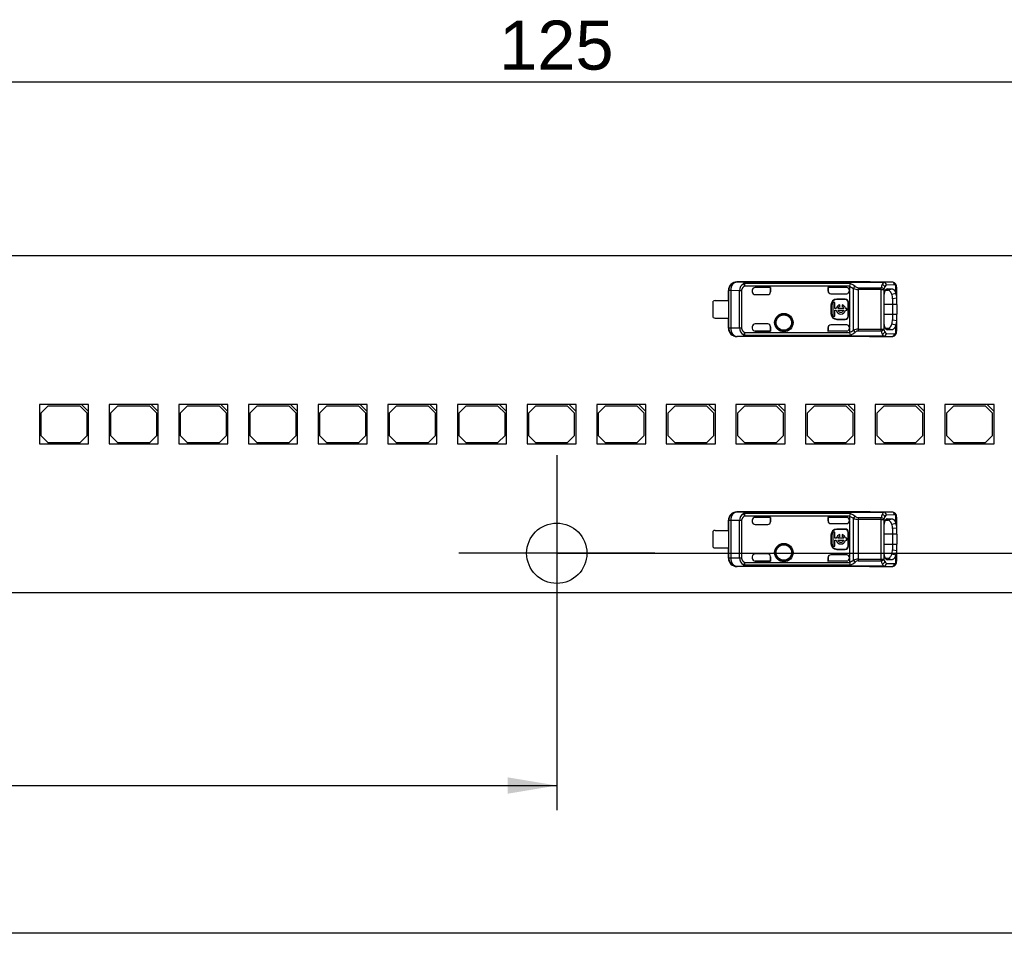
# Model space of a CAD drawing. Header units: millimetres. Extents: x 7 to 819, y 15 to 587.
# Tile 11 of 32: x 289 to 359, y 265 to 332. Entities that reach past the tile are written whole.
import ezdxf
from ezdxf.enums import TextEntityAlignment as Align
from ezdxf.lldxf.tags import DXFTag

# ---------------------------------------------------------------- set-up
doc = ezdxf.new("R2010")
doc.units = ezdxf.units.MM
doc.layers.add('Default', color=7, linetype='Continuous')
doc.layers.add('LINLED_280X24MM_', color=7, linetype='Continuous')
doc.styles.add('SEACAD_Arial', font='arial.ttf')
tags = doc.linetypes.add('CENTER2', pattern=[28.575, 19.05, -3.175, 3.175, -3.175]).pattern_tags.tags
tags[10:11] = [DXFTag(74, 4), DXFTag(75, 0), DXFTag(340, '0'), DXFTag(46, 0.0), DXFTag(50, 0.0), DXFTag(44, 0.0), DXFTag(45, 0.0)]
tags[8:9] = [DXFTag(74, 4), DXFTag(75, 0), DXFTag(340, '0'), DXFTag(46, 0.0), DXFTag(50, 0.0), DXFTag(44, 0.0), DXFTag(45, 0.0)]
tags[6:7] = [DXFTag(74, 4), DXFTag(75, 0), DXFTag(340, '0'), DXFTag(46, 0.0), DXFTag(50, 0.0), DXFTag(44, 0.0), DXFTag(45, 0.0)]
tags[4:5] = [DXFTag(74, 4), DXFTag(75, 0), DXFTag(340, '0'), DXFTag(46, 0.0), DXFTag(50, 0.0), DXFTag(44, 0.0), DXFTag(45, 0.0)]
doc.dimstyles.new('ISO', dxfattribs={"dimtxt": 3.5, "dimasz": 3.5, "dimexe": 1.75, "dimexo": 0, "dimgap": 0.875, "dimtad": 1, "dimtxsty": 'SEACAD_Arial', "dimblk1": '_SE_FILLED', "dimblk2": '_SE_FILLED', "dimsah": 1, "dimcen": 1.75, "dimadec": 0, "dimazin": 0, "dimtfac": 0.5, "dimtdec": 3, "dimtmove": 0, "dimatfit": 3, "dimfxl": 1, "dimarcsym": 0})

# ---------------------------------------------------------------- blocks, each defined once
blk = doc.blocks.new('SEANNOT_GROUP5')
at = {"layer": 'Default', "color": 7, "linetype": 'CENTER2'}
for p, q in [((327.52, 300.462), (327.52, 286.462)), ((334.52, 293.462), (320.52, 293.462))]:
    blk.add_line(p, q, dxfattribs=at)
blk = doc.blocks.new('SE4')
at = {"layer": 'LINLED_280X24MM_', "color": 7, "linetype": 'Continuous'}
for p, q in [((387.87, 314.662), (267.17, 314.662)), ((349.82, 312.812), (340.374, 312.812)), ((340.374, 312.812), (340.384, 312.795)), ((341.058, 312.788), (340.386, 312.795)), ((340.844, 312.683), (340.93, 312.518)), ((348.463, 312.697), (340.93, 312.697)), ((340.93, 312.518), (340.93, 312.697)), ((341.058, 312.788), (350.846, 312.788)), ((341.058, 312.788), (341.058, 312.783)), ((350.846, 312.783), (341.058, 312.783)), ((349.82, 312.802), (349.82, 312.812)), ((351.427, 312.802), (349.821, 312.802)), ((351.427, 312.802), (350.846, 312.788)), ((350.846, 312.783), (350.846, 312.788)), ((339.77, 311.487), (339.77, 312.212)), ((339.787, 312.195), (339.77, 312.212)), ((339.927, 312.195), (339.787, 312.195)), ((339.787, 309.528), (339.787, 312.195)), ((340.549, 312.189), (339.927, 312.195)), ((339.927, 312.195), (339.927, 309.528)), ((340.549, 309.535), (340.549, 312.189)), ((340.702, 312.189), (340.549, 312.189)), ((340.702, 312.189), (340.702, 309.535)), ((348.405, 312.518), (340.93, 312.518)), ((341.47, 312.217), (341.47, 312.112)), ((342.767, 312.417), (341.67, 312.417)), ((342.77, 312.417), (341.67, 312.417)), ((341.67, 312.417), (341.67, 312.417)), ((342.77, 312.417), (342.767, 312.417)), ((342.767, 312.417), (342.767, 312.112)), ((342.767, 312.112), (342.77, 312.112)), ((342.77, 312.112), (342.77, 312.417)), ((348.203, 312.417), (346.87, 312.417)), ((346.87, 312.417), (346.873, 312.417)), ((346.87, 312.417), (346.87, 312.172)), ((346.87, 312.172), (346.873, 312.163)), ((348.203, 312.417), (346.873, 312.417)), ((346.873, 312.417), (346.873, 312.163)), ((347.07, 311.972), (348.203, 311.972)), ((348.203, 312.417), (348.203, 312.417)), ((348.403, 312.5), (348.405, 312.518)), ((348.403, 312.5), (348.686, 312.355)), ((348.403, 312.5), (348.403, 312.217)), ((348.403, 312.172), (348.403, 312.217)), ((348.403, 312.172), (348.403, 309.552)), ((348.686, 309.369), (348.686, 312.355)), ((349.026, 312.403), (349.026, 312.278)), ((349.026, 312.403), (350.666, 312.403)), ((349.026, 312.278), (349.026, 309.446)), ((350.666, 312.278), (349.026, 312.278)), ((350.666, 312.277), (350.666, 312.403)), ((350.666, 312.277), (350.854, 312.277)), ((350.666, 309.446), (350.666, 312.277)), ((350.854, 312.278), (350.854, 309.446)), ((350.974, 312.223), (351.142, 312.225)), ((351.616, 312.602), (351.034, 312.588)), ((351.097, 312.324), (351.042, 312.305)), ((351.096, 312.324), (351.424, 312.327)), ((351.142, 312.225), (351.424, 312.327)), ((351.428, 311.933), (351.71, 312.006)), ((351.71, 312.009), (351.71, 312.562)), ((351.77, 311.658), (351.77, 312.406)), ((338.67, 310.287), (338.67, 311.437)), ((338.82, 311.487), (339.772, 311.487)), ((339.772, 311.487), (339.772, 310.237)), ((341.67, 311.912), (342.57, 311.912)), ((347.355, 311.356), (347.222, 311.356)), ((347.222, 311.356), (347.222, 310.368)), ((347.355, 310.928), (347.355, 311.356)), ((347.503, 311.588), (347.503, 311.562)), ((348.103, 311.588), (347.503, 311.588)), ((348.103, 311.562), (347.503, 311.562)), ((348.103, 311.562), (348.103, 311.588)), ((348.33, 311.362), (348.303, 311.362)), ((348.303, 310.362), (348.303, 311.362)), ((348.33, 310.362), (348.33, 311.362)), ((350.874, 310.012), (350.874, 311.712)), ((351.77, 311.659), (351.47, 311.618)), ((351.47, 311.618), (351.47, 311.212)), ((351.77, 311.212), (351.77, 311.659)), ((347.103, 311.162), (347.077, 311.162)), ((347.077, 311.162), (347.077, 310.562)), ((347.077, 310.562), (347.103, 310.562)), ((347.103, 311.162), (347.103, 310.562)), ((347.457, 310.928), (347.355, 310.928)), ((347.355, 310.368), (347.355, 310.796)), ((347.355, 310.796), (347.457, 310.796)), ((347.995, 310.928), (347.581, 310.928)), ((347.581, 310.796), (347.995, 310.796)), ((347.705, 311.062), (347.705, 311.189)), ((347.871, 311.189), (347.871, 311.062)), ((348.222, 310.928), (348.119, 310.928)), ((348.119, 310.796), (348.222, 310.796)), ((348.222, 310.796), (348.222, 310.928)), ((351.47, 311.212), (350.874, 311.212)), ((351.77, 311.212), (351.47, 311.212)), ((351.47, 311.212), (351.47, 310.512)), ((351.77, 311.212), (351.77, 310.512)), ((338.82, 310.237), (339.772, 310.237)), ((339.77, 309.512), (339.77, 310.237)), ((342.57, 309.812), (341.67, 309.812)), ((347.222, 310.368), (347.355, 310.368)), ((347.503, 310.162), (347.503, 310.135)), ((347.503, 310.162), (348.103, 310.162)), ((347.503, 310.135), (348.103, 310.135)), ((348.103, 310.135), (348.103, 310.162)), ((348.303, 310.362), (348.33, 310.362)), ((350.874, 310.512), (351.47, 310.512)), ((351.47, 310.512), (351.77, 310.512)), ((351.47, 310.512), (351.47, 310.106)), ((351.47, 310.106), (351.77, 310.065)), ((351.77, 310.065), (351.77, 310.512)), ((351.77, 309.318), (351.77, 310.066)), ((339.77, 309.512), (339.787, 309.528)), ((339.787, 309.528), (339.927, 309.528)), ((339.927, 309.528), (340.549, 309.535)), ((340.549, 309.535), (340.702, 309.535)), ((340.93, 309.206), (340.844, 309.04)), ((340.93, 309.206), (348.405, 309.206)), ((340.93, 309.026), (340.93, 309.206)), ((341.47, 309.612), (341.47, 309.506)), ((341.67, 309.307), (341.67, 309.306)), ((342.767, 309.307), (341.67, 309.307)), ((341.67, 309.306), (342.77, 309.306)), ((342.77, 309.612), (342.767, 309.612)), ((342.767, 309.612), (342.767, 309.307)), ((342.77, 309.306), (342.767, 309.307)), ((342.77, 309.306), (342.77, 309.612)), ((346.873, 309.557), (346.87, 309.552)), ((346.87, 309.552), (346.87, 309.306)), ((346.87, 309.306), (346.873, 309.307)), ((348.203, 309.306), (346.87, 309.306)), ((346.873, 309.557), (346.873, 309.307)), ((348.203, 309.307), (346.873, 309.307)), ((348.203, 309.752), (347.07, 309.752)), ((348.203, 309.306), (348.203, 309.307)), ((348.403, 309.506), (348.403, 309.552)), ((348.403, 309.506), (348.403, 309.224)), ((349.026, 309.446), (350.666, 309.446)), ((349.026, 309.446), (349.026, 309.32)), ((349.026, 309.32), (350.666, 309.32)), ((350.666, 309.446), (350.854, 309.446)), ((350.666, 309.32), (350.666, 309.446)), ((351.142, 309.499), (350.976, 309.5)), ((351.034, 309.135), (351.616, 309.122)), ((351.046, 309.418), (351.097, 309.399)), ((351.425, 309.397), (351.096, 309.399)), ((351.425, 309.397), (351.142, 309.499)), ((351.71, 309.717), (351.428, 309.79)), ((351.71, 309.162), (351.71, 309.715)), ((340.384, 308.928), (340.374, 308.912)), ((349.82, 308.912), (340.374, 308.912)), ((340.386, 308.928), (341.058, 308.935)), ((340.93, 309.026), (348.464, 309.026)), ((350.846, 308.941), (341.058, 308.941)), ((341.058, 308.941), (341.058, 308.935)), ((350.846, 308.935), (341.058, 308.935)), ((349.82, 308.912), (349.82, 308.922)), ((349.821, 308.922), (351.427, 308.922)), ((350.846, 308.935), (350.846, 308.941)), ((350.846, 308.935), (351.427, 308.922)), ((293.605, 304.062), (290.605, 304.062)), ((290.605, 304.062), (290.605, 301.262)), ((291.205, 303.962), (290.705, 303.462)), ((293.505, 303.962), (291.205, 303.962)), ((294.005, 303.462), (293.505, 303.962)), ((294.105, 304.062), (293.605, 304.062)), ((293.605, 304.062), (294.105, 303.562)), ((294.105, 303.562), (294.105, 304.062)), ((294.105, 301.262), (294.105, 303.562)), ((298.575, 304.062), (295.575, 304.062)), ((295.575, 304.062), (295.575, 301.262)), ((296.175, 303.962), (295.675, 303.462)), ((298.475, 303.962), (296.175, 303.962)), ((298.975, 303.462), (298.475, 303.962)), ((299.075, 304.062), (298.575, 304.062)), ((298.575, 304.062), (299.075, 303.562)), ((299.075, 303.562), (299.075, 304.062)), ((299.075, 301.262), (299.075, 303.562)), ((303.545, 304.062), (300.545, 304.062)), ((300.545, 304.062), (300.545, 301.262)), ((301.145, 303.962), (300.645, 303.462)), ((303.445, 303.962), (301.145, 303.962)), ((303.945, 303.462), (303.445, 303.962)), ((304.045, 304.062), (303.545, 304.062)), ((303.545, 304.062), (304.045, 303.562)), ((304.045, 303.562), (304.045, 304.062)), ((304.045, 301.262), (304.045, 303.562)), ((308.515, 304.062), (305.515, 304.062)), ((305.515, 304.062), (305.515, 301.262)), ((306.115, 303.962), (305.615, 303.462)), ((308.415, 303.962), (306.115, 303.962)), ((308.915, 303.462), (308.415, 303.962)), ((309.015, 304.062), (308.515, 304.062)), ((308.515, 304.062), (309.015, 303.562)), ((309.015, 303.562), (309.015, 304.062)), ((309.015, 301.262), (309.015, 303.562)), ((313.485, 304.062), (310.485, 304.062)), ((310.485, 304.062), (310.485, 301.262)), ((311.085, 303.962), (310.585, 303.462)), ((313.385, 303.962), (311.085, 303.962)), ((313.885, 303.462), (313.385, 303.962)), ((313.985, 304.062), (313.485, 304.062)), ((313.485, 304.062), (313.985, 303.562)), ((313.985, 303.562), (313.985, 304.062)), ((313.985, 301.262), (313.985, 303.562)), ((318.455, 304.062), (315.455, 304.062)), ((315.455, 304.062), (315.455, 301.262)), ((316.055, 303.962), (315.555, 303.462)), ((318.355, 303.962), (316.055, 303.962)), ((318.855, 303.462), (318.355, 303.962)), ((318.955, 304.062), (318.455, 304.062)), ((318.455, 304.062), (318.955, 303.562)), ((318.955, 303.562), (318.955, 304.062)), ((318.955, 301.262), (318.955, 303.562)), ((323.425, 304.062), (320.425, 304.062)), ((320.425, 304.062), (320.425, 301.262)), ((321.025, 303.962), (320.525, 303.462)), ((323.325, 303.962), (321.025, 303.962)), ((323.825, 303.462), (323.325, 303.962)), ((323.925, 304.062), (323.425, 304.062)), ((323.425, 304.062), (323.925, 303.562)), ((323.925, 303.562), (323.925, 304.062)), ((323.925, 301.262), (323.925, 303.562)), ((328.395, 304.062), (325.395, 304.062)), ((325.395, 304.062), (325.395, 301.262)), ((325.995, 303.962), (325.495, 303.462)), ((328.295, 303.962), (325.995, 303.962)), ((328.795, 303.462), (328.295, 303.962)), ((328.895, 304.062), (328.395, 304.062)), ((328.395, 304.062), (328.895, 303.562)), ((328.895, 303.562), (328.895, 304.062)), ((328.895, 301.262), (328.895, 303.562)), ((333.365, 304.062), (330.365, 304.062)), ((330.365, 304.062), (330.365, 301.262)), ((330.965, 303.962), (330.465, 303.462)), ((333.265, 303.962), (330.965, 303.962)), ((333.765, 303.462), (333.265, 303.962)), ((333.865, 304.062), (333.365, 304.062)), ((333.365, 304.062), (333.865, 303.562)), ((333.865, 303.562), (333.865, 304.062)), ((333.865, 301.262), (333.865, 303.562)), ((338.335, 304.062), (335.335, 304.062)), ((335.335, 304.062), (335.335, 301.262)), ((335.935, 303.962), (335.435, 303.462)), ((338.235, 303.962), (335.935, 303.962)), ((338.735, 303.462), (338.235, 303.962)), ((338.835, 304.062), (338.335, 304.062)), ((338.335, 304.062), (338.835, 303.562)), ((338.835, 303.562), (338.835, 304.062)), ((338.835, 301.262), (338.835, 303.562)), ((343.305, 304.062), (340.305, 304.062)), ((340.305, 304.062), (340.305, 301.262)), ((340.905, 303.962), (340.405, 303.462)), ((343.205, 303.962), (340.905, 303.962)), ((343.705, 303.462), (343.205, 303.962)), ((343.805, 304.062), (343.305, 304.062)), ((343.305, 304.062), (343.805, 303.562)), ((343.805, 303.562), (343.805, 304.062)), ((343.805, 301.262), (343.805, 303.562)), ((348.275, 304.062), (345.275, 304.062)), ((345.275, 304.062), (345.275, 301.262)), ((345.875, 303.962), (345.375, 303.462)), ((348.175, 303.962), (345.875, 303.962)), ((348.675, 303.462), (348.175, 303.962)), ((348.775, 304.062), (348.275, 304.062)), ((348.275, 304.062), (348.775, 303.562)), ((348.775, 303.562), (348.775, 304.062)), ((348.775, 301.262), (348.775, 303.562)), ((353.245, 304.062), (350.245, 304.062)), ((350.245, 304.062), (350.245, 301.262)), ((350.845, 303.962), (350.345, 303.462)), ((353.145, 303.962), (350.845, 303.962)), ((353.645, 303.462), (353.145, 303.962)), ((353.745, 304.062), (353.245, 304.062)), ((353.245, 304.062), (353.745, 303.562)), ((353.745, 303.562), (353.745, 304.062)), ((353.745, 301.262), (353.745, 303.562)), ((358.215, 304.062), (355.215, 304.062)), ((355.215, 304.062), (355.215, 301.262)), ((355.815, 303.962), (355.315, 303.462)), ((358.115, 303.962), (355.815, 303.962)), ((358.615, 303.462), (358.115, 303.962)), ((358.715, 304.062), (358.215, 304.062)), ((358.215, 304.062), (358.715, 303.562)), ((358.715, 303.562), (358.715, 304.062)), ((358.715, 301.262), (358.715, 303.562)), ((290.705, 303.462), (290.705, 301.862)), ((294.005, 301.862), (294.005, 303.462)), ((295.675, 303.462), (295.675, 301.862)), ((298.975, 301.862), (298.975, 303.462)), ((300.645, 303.462), (300.645, 301.862)), ((303.945, 301.862), (303.945, 303.462)), ((305.615, 303.462), (305.615, 301.862)), ((308.915, 301.862), (308.915, 303.462)), ((310.585, 303.462), (310.585, 301.862)), ((313.885, 301.862), (313.885, 303.462)), ((315.555, 303.462), (315.555, 301.862)), ((318.855, 301.862), (318.855, 303.462)), ((320.525, 303.462), (320.525, 301.862)), ((323.825, 301.862), (323.825, 303.462)), ((325.495, 303.462), (325.495, 301.862)), ((328.795, 301.862), (328.795, 303.462)), ((330.465, 303.462), (330.465, 301.862)), ((333.765, 301.862), (333.765, 303.462)), ((335.435, 303.462), (335.435, 301.862)), ((338.735, 301.862), (338.735, 303.462)), ((340.405, 303.462), (340.405, 301.862)), ((343.705, 301.862), (343.705, 303.462)), ((345.375, 303.462), (345.375, 301.862)), ((348.675, 301.862), (348.675, 303.462)), ((350.345, 303.462), (350.345, 301.862)), ((353.645, 301.862), (353.645, 303.462)), ((355.315, 303.462), (355.315, 301.862)), ((358.615, 301.862), (358.615, 303.462)), ((290.705, 301.862), (291.205, 301.362)), ((293.505, 301.362), (294.005, 301.862)), ((295.675, 301.862), (296.175, 301.362)), ((298.475, 301.362), (298.975, 301.862)), ((300.645, 301.862), (301.145, 301.362)), ((303.445, 301.362), (303.945, 301.862)), ((305.615, 301.862), (306.115, 301.362)), ((308.415, 301.362), (308.915, 301.862)), ((310.585, 301.862), (311.085, 301.362)), ((313.385, 301.362), (313.885, 301.862)), ((315.555, 301.862), (316.055, 301.362)), ((318.355, 301.362), (318.855, 301.862)), ((320.525, 301.862), (321.025, 301.362)), ((323.325, 301.362), (323.825, 301.862)), ((325.495, 301.862), (325.995, 301.362)), ((328.295, 301.362), (328.795, 301.862)), ((330.465, 301.862), (330.965, 301.362)), ((333.265, 301.362), (333.765, 301.862)), ((335.435, 301.862), (335.935, 301.362)), ((338.235, 301.362), (338.735, 301.862)), ((340.405, 301.862), (340.905, 301.362)), ((343.205, 301.362), (343.705, 301.862)), ((345.375, 301.862), (345.875, 301.362)), ((348.175, 301.362), (348.675, 301.862)), ((350.345, 301.862), (350.845, 301.362)), ((353.145, 301.362), (353.645, 301.862)), ((355.315, 301.862), (355.815, 301.362)), ((358.115, 301.362), (358.615, 301.862)), ((290.605, 301.262), (294.105, 301.262)), ((291.205, 301.362), (293.505, 301.362)), ((295.575, 301.262), (299.075, 301.262)), ((296.175, 301.362), (298.475, 301.362)), ((300.545, 301.262), (304.045, 301.262)), ((301.145, 301.362), (303.445, 301.362)), ((305.515, 301.262), (309.015, 301.262)), ((306.115, 301.362), (308.415, 301.362)), ((310.485, 301.262), (313.985, 301.262)), ((311.085, 301.362), (313.385, 301.362)), ((315.455, 301.262), (318.955, 301.262)), ((316.055, 301.362), (318.355, 301.362)), ((320.425, 301.262), (323.925, 301.262)), ((321.025, 301.362), (323.325, 301.362)), ((325.395, 301.262), (328.895, 301.262)), ((325.995, 301.362), (328.295, 301.362)), ((330.365, 301.262), (333.865, 301.262)), ((330.965, 301.362), (333.265, 301.362)), ((335.335, 301.262), (338.835, 301.262)), ((335.935, 301.362), (338.235, 301.362)), ((340.305, 301.262), (343.805, 301.262)), ((340.905, 301.362), (343.205, 301.362)), ((345.275, 301.262), (348.775, 301.262)), ((345.875, 301.362), (348.175, 301.362)), ((350.245, 301.262), (353.745, 301.262)), ((350.845, 301.362), (353.145, 301.362)), ((355.215, 301.262), (358.715, 301.262)), ((355.815, 301.362), (358.115, 301.362)), ((339.77, 295.087), (339.77, 295.812)), ((339.787, 295.795), (339.77, 295.812)), ((339.927, 295.795), (339.787, 295.795)), ((339.787, 293.128), (339.787, 295.795)), ((340.549, 295.789), (339.927, 295.795)), ((339.927, 295.795), (339.927, 293.128)), ((349.82, 296.412), (340.374, 296.412)), ((340.374, 296.412), (340.384, 296.395)), ((341.058, 296.388), (340.386, 296.395)), ((340.549, 293.135), (340.549, 295.789)), ((340.702, 295.789), (340.549, 295.789)), ((340.702, 295.789), (340.702, 293.135)), ((340.844, 296.283), (340.93, 296.118)), ((348.463, 296.297), (340.93, 296.297)), ((340.93, 296.118), (340.93, 296.297)), ((348.405, 296.118), (340.93, 296.118)), ((341.058, 296.388), (350.846, 296.388)), ((341.058, 296.388), (341.058, 296.383)), ((350.846, 296.383), (341.058, 296.383)), ((341.47, 295.817), (341.47, 295.712)), ((342.767, 296.017), (341.67, 296.017)), ((342.77, 296.017), (341.67, 296.017)), ((341.67, 296.017), (341.67, 296.017)), ((342.77, 296.017), (342.767, 296.017)), ((342.767, 296.017), (342.767, 295.712)), ((342.77, 295.712), (342.77, 296.017)), ((348.203, 296.017), (346.87, 296.017)), ((346.87, 296.017), (346.873, 296.017)), ((346.87, 296.017), (346.87, 295.772)), ((346.87, 295.772), (346.873, 295.763)), ((348.203, 296.017), (346.873, 296.017)), ((346.873, 296.017), (346.873, 295.763)), ((348.203, 296.017), (348.203, 296.017)), ((348.403, 296.1), (348.405, 296.118)), ((348.403, 296.1), (348.686, 295.955)), ((348.403, 296.1), (348.403, 295.817)), ((348.403, 295.772), (348.403, 295.817)), ((348.403, 295.772), (348.403, 293.152)), ((348.686, 292.969), (348.686, 295.955)), ((349.026, 296.003), (349.026, 295.878)), ((349.026, 296.003), (350.666, 296.003)), ((349.026, 295.878), (349.026, 293.046)), ((350.666, 295.878), (349.026, 295.878)), ((349.82, 296.402), (349.82, 296.412)), ((351.427, 296.402), (349.821, 296.402)), ((350.666, 295.877), (350.666, 296.003)), ((350.666, 295.877), (350.854, 295.877)), ((350.666, 293.046), (350.666, 295.877)), ((351.427, 296.402), (350.846, 296.388)), ((350.846, 296.383), (350.846, 296.388)), ((350.854, 295.878), (350.854, 293.046)), ((350.974, 295.823), (351.142, 295.825)), ((351.616, 296.202), (351.034, 296.188)), ((351.097, 295.924), (351.042, 295.905)), ((351.096, 295.924), (351.424, 295.927)), ((351.142, 295.825), (351.424, 295.927)), ((351.71, 295.609), (351.71, 296.162)), ((351.77, 295.258), (351.77, 296.006)), ((338.82, 295.087), (339.772, 295.087)), ((339.772, 295.087), (339.772, 293.837)), ((341.67, 295.512), (342.57, 295.512)), ((342.767, 295.712), (342.77, 295.712)), ((347.07, 295.572), (348.203, 295.572)), ((347.503, 295.188), (347.503, 295.162)), ((348.103, 295.188), (347.503, 295.188)), ((348.103, 295.162), (347.503, 295.162)), ((348.103, 295.162), (348.103, 295.188)), ((350.874, 293.612), (350.874, 295.312)), ((351.428, 295.533), (351.71, 295.606)), ((351.77, 295.259), (351.47, 295.218)), ((351.47, 295.218), (351.47, 294.812)), ((351.77, 294.812), (351.77, 295.259)), ((338.67, 293.887), (338.67, 295.037)), ((347.103, 294.762), (347.077, 294.762)), ((347.077, 294.762), (347.077, 294.162)), ((347.103, 294.762), (347.103, 294.162)), ((347.355, 294.956), (347.222, 294.956)), ((347.222, 294.956), (347.222, 293.968)), ((347.355, 294.528), (347.355, 294.956)), ((347.457, 294.528), (347.355, 294.528)), ((347.355, 293.968), (347.355, 294.396)), ((347.355, 294.396), (347.457, 294.396)), ((347.995, 294.528), (347.581, 294.528)), ((347.581, 294.396), (347.995, 294.396)), ((347.705, 294.662), (347.705, 294.789)), ((347.871, 294.789), (347.871, 294.662)), ((348.222, 294.528), (348.119, 294.528)), ((348.119, 294.396), (348.222, 294.396)), ((348.222, 294.396), (348.222, 294.528)), ((348.33, 294.962), (348.303, 294.962)), ((348.303, 293.962), (348.303, 294.962)), ((348.33, 293.962), (348.33, 294.962)), ((351.47, 294.812), (350.874, 294.812)), ((351.77, 294.812), (351.47, 294.812)), ((351.47, 294.812), (351.47, 294.112)), ((351.77, 294.812), (351.77, 294.112)), ((338.82, 293.837), (339.772, 293.837)), ((339.77, 293.112), (339.77, 293.837)), ((347.077, 294.162), (347.103, 294.162)), ((347.222, 293.968), (347.355, 293.968)), ((347.503, 293.762), (347.503, 293.735)), ((347.503, 293.762), (348.103, 293.762)), ((347.503, 293.735), (348.103, 293.735)), ((348.103, 293.735), (348.103, 293.762)), ((348.303, 293.962), (348.33, 293.962)), ((350.874, 294.112), (351.47, 294.112)), ((351.47, 294.112), (351.77, 294.112)), ((351.47, 294.112), (351.47, 293.706)), ((351.47, 293.706), (351.77, 293.665)), ((351.77, 293.665), (351.77, 294.112)), ((351.77, 292.918), (351.77, 293.666)), ((339.77, 293.112), (339.787, 293.128)), ((339.787, 293.128), (339.927, 293.128)), ((339.927, 293.128), (340.549, 293.135)), ((340.549, 293.135), (340.702, 293.135)), ((341.47, 293.212), (341.47, 293.106)), ((342.57, 293.412), (341.67, 293.412)), ((342.77, 293.212), (342.767, 293.212)), ((342.767, 293.212), (342.767, 292.907)), ((342.77, 292.906), (342.77, 293.212)), ((346.873, 293.157), (346.87, 293.152)), ((346.87, 293.152), (346.87, 292.906)), ((346.873, 293.157), (346.873, 292.907)), ((348.203, 293.352), (347.07, 293.352)), ((348.403, 293.106), (348.403, 293.152)), ((348.403, 293.106), (348.403, 292.824)), ((349.026, 293.046), (350.666, 293.046)), ((349.026, 293.046), (349.026, 292.92)), ((350.666, 293.046), (350.854, 293.046)), ((350.666, 292.92), (350.666, 293.046)), ((351.142, 293.099), (350.976, 293.1)), ((351.046, 293.018), (351.097, 292.999)), ((351.425, 292.997), (351.096, 292.999)), ((351.425, 292.997), (351.142, 293.099)), ((351.71, 293.317), (351.428, 293.39)), ((351.71, 292.762), (351.71, 293.315)), ((340.384, 292.528), (340.374, 292.512)), ((349.82, 292.512), (340.374, 292.512)), ((340.386, 292.528), (341.058, 292.535)), ((340.93, 292.806), (340.844, 292.64)), ((340.93, 292.806), (348.405, 292.806)), ((340.93, 292.626), (340.93, 292.806)), ((340.93, 292.626), (348.464, 292.626)), ((350.846, 292.541), (341.058, 292.541)), ((341.058, 292.541), (341.058, 292.535)), ((350.846, 292.535), (341.058, 292.535)), ((341.67, 292.907), (341.67, 292.906)), ((342.767, 292.907), (341.67, 292.907)), ((341.67, 292.906), (342.77, 292.906)), ((342.77, 292.906), (342.767, 292.907)), ((346.87, 292.906), (346.873, 292.907)), ((348.203, 292.906), (346.87, 292.906)), ((348.203, 292.907), (346.873, 292.907)), ((348.203, 292.906), (348.203, 292.907)), ((349.026, 292.92), (350.666, 292.92)), ((349.82, 292.512), (349.82, 292.522)), ((349.821, 292.522), (351.427, 292.522)), ((350.846, 292.535), (350.846, 292.541)), ((350.846, 292.535), (351.427, 292.522)), ((351.034, 292.735), (351.616, 292.722)), ((267.17, 290.662), (387.87, 290.662))]:
    blk.add_line(p, q, dxfattribs=at)
for centre, radius in [((343.72, 309.912), 0.657), ((343.72, 309.912), 0.586), ((343.72, 309.912), 0.552), ((343.72, 309.912), 0.55), ((327.52, 293.462), 2.15), ((343.72, 293.512), 0.657), ((343.72, 293.512), 0.586), ((343.72, 293.512), 0.552), ((343.72, 293.512), 0.55)]:
    blk.add_circle(centre, radius, dxfattribs=at)
for centre, radius, start, end in [((340.387, 312.195), 0.6, 90.167, 179.99564), ((341.13, 312.177), 0.581, 119.46892, 178.87195), ((340.921, 312.484), 0.213, 87.5508, 111.03601), ((349.231, 312.349), 0.844, 155.65307, 168.46555), ((347.994, 311.524), 1.263, 50.3962, 68.22145), ((351.909, 312.12), 1.275, 156.52963, 167.17013), ((351.119, 312.481), 0.407, 132.13882, 158.88527), ((350.68, 312.371), 0.264, 20.0118, 76.88186), ((350.827, 312.577), 0.207, 3.11402, 84.83719), ((351.426, 312.469), 0.333, 46.0592, 90.82802), ((351.421, 312.607), 0.195, 358.48003, 88.00094), ((351.381, 312.434), 0.39, 354.52975, 45.37995), ((351.544, 312.585), 0.168, 351.87116, 47.8744), ((341.67, 312.112), 0.2, 180, 270), ((349.061, 312.173), 0.417, 128.87868, 154.10694), ((349.037, 313.112), 0.835, 245.11343, 269.22174), ((349.045, 312.769), 0.367, 227.8882, 266.98128), ((350.636, 312.155), 0.249, 29.28627, 83.16848), ((351.754, 312.023), 0.935, 152.08348, 164.23539), ((351.25, 312.298), 0.362, 126.73963, 153.22778), ((350.468, 311.643), 1.003, 358.51585, 16.90988), ((351.027, 311.71), 0.745, 355.97465, 23.65539), ((338.82, 311.237), 0.25, 90, 126.8699), ((347.503, 311.162), 0.426, 90, 180), ((347.503, 311.162), 0.4, 90, 180), ((348.103, 311.362), 0.226, 0, 90), ((348.103, 311.362), 0.2, 0, 90), ((347.503, 310.562), 0.426, 180, 270), ((347.503, 310.562), 0.4, 180, 270), ((347.788, 310.862), 0.337, 104.20419, 168.67274), ((347.788, 310.862), 0.337, 191.32726, 348.67274), ((347.788, 310.862), 0.217, 112.43198, 162.21534), ((347.788, 310.862), 0.217, 197.78466, 342.21534), ((347.788, 310.862), 0.337, 11.32726, 75.79581), ((347.788, 310.862), 0.217, 17.78466, 67.56802), ((338.82, 310.487), 0.25, 233.1301, 270), ((341.67, 309.612), 0.2, 90, 180), ((348.103, 310.362), 0.2, 270, 360), ((348.103, 310.362), 0.226, 270, 360), ((350.332, 310.099), 1.138, 344.20658, 0.38348), ((351.032, 310.013), 0.741, 336.26512, 4.09749), ((340.387, 309.529), 0.6, 180.00436, 269.8384), ((341.132, 309.548), 0.583, 181.24479, 240.4152), ((347.918, 310.522), 1.386, 290.5131, 303.67504), ((348.874, 309.262), 0.473, 186.78625, 209.79904), ((347.973, 310.234), 1.304, 292.11544, 309.33117), ((349.036, 308.617), 0.829, 90.69373, 114.97087), ((349.027, 309.523), 0.374, 204.29758, 232.51656), ((349.046, 308.953), 0.368, 93.14824, 132.18165), ((350.637, 309.568), 0.249, 276.74482, 330.7526), ((351.905, 309.602), 1.27, 192.7997, 203.48751), ((350.68, 309.353), 0.264, 283.13685, 339.99536), ((350.827, 309.147), 0.207, 275.1634, 356.88603), ((351.828, 309.73), 1.015, 196.25103, 207.44263), ((351.25, 309.425), 0.362, 206.77466, 233.25524), ((351.421, 309.116), 0.195, 272.0033, 1.51183), ((351.381, 309.29), 0.39, 314.6399, 5.43974), ((351.544, 309.138), 0.167, 312.13625, 8.18025), ((340.921, 309.24), 0.213, 248.96322, 272.44914), ((351.119, 309.243), 0.407, 201.14231, 227.85712), ((351.426, 309.255), 0.333, 269.16651, 313.97303), ((340.387, 295.795), 0.6, 90.167, 179.99564), ((341.13, 295.777), 0.581, 119.46892, 178.87195), ((340.921, 296.084), 0.213, 87.5508, 111.03601), ((349.231, 295.949), 0.844, 155.65307, 168.46555), ((347.994, 295.124), 1.263, 50.3962, 68.22145), ((349.061, 295.773), 0.417, 128.87868, 154.10694), ((349.037, 296.712), 0.835, 245.11343, 269.22174), ((349.045, 296.369), 0.367, 227.8882, 266.98128), ((351.909, 295.72), 1.275, 156.52963, 167.17013), ((350.636, 295.755), 0.249, 29.28627, 83.16848), ((351.119, 296.081), 0.407, 132.13882, 158.88527), ((350.68, 295.971), 0.264, 20.0118, 76.88186), ((350.827, 296.177), 0.207, 3.11402, 84.83719), ((351.754, 295.623), 0.935, 152.08348, 164.23539), ((351.25, 295.898), 0.362, 126.73963, 153.22778), ((351.426, 296.069), 0.333, 46.0592, 90.82802), ((351.421, 296.207), 0.195, 358.48003, 88.00094), ((351.381, 296.034), 0.39, 354.52975, 45.37995), ((351.544, 296.185), 0.168, 351.87116, 47.8744), ((338.82, 294.837), 0.25, 90, 126.8699), ((341.67, 295.712), 0.2, 180, 270), ((347.503, 294.762), 0.426, 90, 180), ((347.503, 294.762), 0.4, 90, 180), ((348.103, 294.962), 0.226, 0, 90), ((348.103, 294.962), 0.2, 0, 90), ((350.468, 295.243), 1.003, 358.51585, 16.90988), ((351.027, 295.31), 0.745, 355.97465, 23.65539), ((347.788, 294.462), 0.337, 104.20419, 168.67274), ((347.788, 294.462), 0.337, 191.32726, 348.67274), ((347.788, 294.462), 0.217, 112.43198, 162.21534), ((347.788, 294.462), 0.217, 197.78466, 342.21534), ((347.788, 294.462), 0.337, 11.32726, 75.79581), ((347.788, 294.462), 0.217, 17.78466, 67.56802), ((338.82, 294.087), 0.25, 233.1301, 270), ((347.503, 294.162), 0.426, 180, 270), ((347.503, 294.162), 0.4, 180, 270), ((348.103, 293.962), 0.2, 270, 360), ((348.103, 293.962), 0.226, 270, 360), ((350.332, 293.699), 1.138, 344.20658, 0.38348), ((351.032, 293.613), 0.741, 336.26512, 4.09749), ((340.387, 293.129), 0.6, 180.00436, 269.8384), ((341.132, 293.148), 0.583, 181.24479, 240.4152), ((341.67, 293.212), 0.2, 90, 180), ((347.918, 294.122), 1.386, 290.5131, 303.67504), ((349.036, 292.217), 0.829, 90.69373, 114.97087), ((349.027, 293.123), 0.374, 204.29758, 232.51656), ((350.637, 293.168), 0.249, 276.74482, 330.7526), ((351.828, 293.33), 1.015, 196.25103, 207.44263), ((340.921, 292.84), 0.213, 248.96322, 272.44914), ((348.874, 292.862), 0.473, 186.78625, 209.79904), ((347.973, 293.834), 1.304, 292.11544, 309.33117), ((349.046, 292.553), 0.368, 93.14824, 132.18165), ((351.905, 293.202), 1.27, 192.7997, 203.48751), ((350.68, 292.953), 0.264, 283.13685, 339.99536), ((351.119, 292.843), 0.407, 201.14231, 227.85712), ((350.827, 292.747), 0.207, 275.1634, 356.88603), ((351.25, 293.025), 0.362, 206.77466, 233.25524), ((351.426, 292.855), 0.333, 269.16651, 313.97303), ((351.421, 292.716), 0.195, 272.0033, 1.51183), ((351.381, 292.89), 0.39, 314.6399, 5.43974), ((351.544, 292.738), 0.167, 312.13625, 8.18025)]:
    blk.add_arc(centre, radius, start, end, dxfattribs=at)
for centre, major_axis, ratio, start_param, end_param in [((340.37, 312.212), (0.424, -0.424), 0.999924, 2.349833, 3.926953), ((340.387, 312.195), (0.006, 0.6), 0.766027, 0.015856, 1.578763), ((349.82, 312.212), (0, 0.6), 0.999962, 6.103357, 6.283185), ((350.846, 312.588), (-0.005, 0.2), 0.939661, 4.689876, 6.257716), ((341.67, 312.217), (0, -0.2), 0.999994, 3.141593, 4.712389), ((341.67, 312.217), (0, -0.2), 0.999994, 3.141593, 4.712389), ((342.567, 312.112), (-0.2, 0), 0.999848, 1.570796, 3.141593), ((342.57, 312.112), (-0.2, 0), 0.999848, 1.570796, 3.141593), ((347.07, 312.172), (0.141, -0.141), 0.999695, 3.926839, 5.497939), ((347.073, 312.169), (0.141, -0.141), 0.999695, 3.9588, 4.712389), ((348.203, 312.217), (0, -0.2), 0.999994, 1.570796, 3.141593), ((348.203, 312.217), (0, -0.2), 0.999994, 1.570796, 3.141593), ((348.203, 312.172), (0, -0.2), 0.999848, 0, 1.570796), ((351.617, 311.7), (-0.001, -0.902), 0.342128, 2.840877, 3.150375), ((342.567, 309.612), (-0.2, 0), 0.999848, 3.141593, 4.712389), ((342.57, 309.612), (-0.2, 0), 0.999848, 3.141593, 4.712389), ((340.37, 309.512), (0.424, 0.424), 0.999924, 2.356233, 3.933355), ((340.387, 309.528), (-0.006, 0.6), 0.766027, 1.56283, 3.125796), ((341.67, 309.507), (0, 0.2), 0.999994, 1.570796, 3.141593), ((341.67, 309.506), (0, 0.2), 0.999994, 1.570796, 3.141593), ((347.07, 309.552), (0.141, 0.141), 0.999695, 0.785246, 2.356347), ((347.073, 309.554), (0.141, 0.141), 0.999695, 1.570796, 2.343651), ((348.203, 309.552), (0, 0.2), 0.999848, 4.712389, 6.283185), ((348.203, 309.507), (0, 0.2), 0.999994, 3.140004, 4.712389), ((348.203, 309.506), (0, 0.2), 0.999994, 3.140535, 4.712389), ((350.846, 309.135), (0.005, 0.2), 0.939661, 3.16702, 4.734916), ((351.618, 310.022), (0, 0.9), 0.34204, 3.132977, 3.442996), ((349.82, 309.512), (0, 0.6), 0.999962, 3.141593, 3.321417), ((340.37, 295.812), (0.424, -0.424), 0.999924, 2.349833, 3.926953), ((340.387, 295.795), (0.006, 0.6), 0.766027, 0.015856, 1.578763), ((341.67, 295.817), (0, -0.2), 0.999994, 3.141593, 4.712389), ((341.67, 295.817), (0, -0.2), 0.999994, 3.141593, 4.712389), ((347.07, 295.772), (0.141, -0.141), 0.999695, 3.926839, 5.497939), ((347.073, 295.769), (0.141, -0.141), 0.999695, 3.9588, 4.712389), ((348.203, 295.817), (0, -0.2), 0.999994, 1.570796, 3.141593), ((348.203, 295.817), (0, -0.2), 0.999994, 1.570796, 3.141593), ((348.203, 295.772), (0, -0.2), 0.999848, 0, 1.570796), ((349.82, 295.812), (0, 0.6), 0.999962, 6.103357, 6.283185), ((350.846, 296.188), (-0.005, 0.2), 0.939661, 4.689876, 6.257716), ((351.617, 295.3), (-0.001, -0.902), 0.342128, 2.840877, 3.150375), ((342.567, 295.712), (-0.2, 0), 0.999848, 1.570796, 3.141593), ((342.57, 295.712), (-0.2, 0), 0.999848, 1.570796, 3.141593), ((340.37, 293.112), (0.424, 0.424), 0.999924, 2.356233, 3.933355), ((340.387, 293.128), (-0.006, 0.6), 0.766027, 1.56283, 3.125796), ((341.67, 293.107), (0, 0.2), 0.999994, 1.570796, 3.141593), ((341.67, 293.106), (0, 0.2), 0.999994, 1.570796, 3.141593), ((342.567, 293.212), (-0.2, 0), 0.999848, 3.141593, 4.712389), ((342.57, 293.212), (-0.2, 0), 0.999848, 3.141593, 4.712389), ((347.07, 293.152), (0.141, 0.141), 0.999695, 0.785246, 2.356347), ((347.073, 293.154), (0.141, 0.141), 0.999695, 1.570796, 2.343651), ((348.203, 293.152), (0, 0.2), 0.999848, 4.712389, 6.283185), ((348.203, 293.107), (0, 0.2), 0.999994, 3.140004, 4.712389), ((348.203, 293.106), (0, 0.2), 0.999994, 3.140535, 4.712389), ((349.82, 293.112), (0, 0.6), 0.999962, 3.141593, 3.321417), ((350.846, 292.735), (0.005, 0.2), 0.939661, 3.16702, 4.734916), ((351.618, 293.622), (0, 0.9), 0.34204, 3.132977, 3.442996)]:
    blk.add_ellipse(centre, major_axis=major_axis, ratio=ratio, start_param=start_param, end_param=end_param, dxfattribs=at)
for points, degree, knots in [([(340.844, 312.683), (340.852, 312.697), (340.865, 312.721), (340.891, 312.747), (340.923, 312.768), (340.976, 312.785), (341.03, 312.787), (341.058, 312.788)], 3, [0, 0, 0, 0, 0.225106, 0.406821, 0.546306, 0.765172, 1, 1, 1, 1]), ([(341.058, 312.783), (341.047, 312.782), (341.025, 312.781), (340.998, 312.775), (340.975, 312.768), (340.957, 312.757), (340.943, 312.742), (340.934, 312.722), (340.931, 312.706), (340.93, 312.697)], 3, [0, 0, 0, 0, 0.110474, 0.221192, 0.340028, 0.473427, 0.625996, 0.800833, 1, 1, 1, 1]), ([(340.93, 312.518), (340.822, 312.459), (340.763, 312.373), (340.704, 312.288), (340.702, 312.189)], 2, [0, 0, 0, 0.5, 0.5, 1, 1, 1]), ([(350.873, 311.712), (350.876, 311.964), (350.939, 312.142), (351.002, 312.321), (351.096, 312.325)], 2, [0, 0, 0, 0.5, 0.5, 1, 1, 1]), ([(351.428, 311.935), (351.418, 311.955), (351.397, 312), (351.363, 312.059), (351.325, 312.113), (351.285, 312.16), (351.24, 312.196), (351.193, 312.22), (351.159, 312.223), (351.142, 312.224)], 3, [0, 0, 0, 0, 0.117572, 0.243562, 0.377981, 0.520832, 0.67212, 0.831843, 1, 1, 1, 1]), ([(351.425, 312.326), (351.504, 312.328), (351.58, 312.243), (351.654, 312.16), (351.709, 312.009)], 2, [0, 0, 0, 0.50021, 0.50021, 1, 1, 1]), ([(351.77, 312.406), (351.769, 312.423), (351.768, 312.458), (351.758, 312.5), (351.74, 312.536), (351.72, 312.553), (351.71, 312.562)], 3, [0, 0, 0, 0, 0.244652, 0.491458, 0.742562, 1, 1, 1, 1]), ([(351.096, 309.398), (351.004, 309.407), (350.939, 309.582), (350.874, 309.757), (350.873, 310.012)], 2, [0, 0, 0, 0.5, 0.5, 1, 1, 1]), ([(340.702, 309.535), (340.704, 309.437), (340.763, 309.351), (340.821, 309.265), (340.93, 309.206)], 2, [0, 0, 0, 0.5, 0.5, 1, 1, 1]), ([(351.142, 309.5), (351.142, 309.499), (351.17, 309.499), (351.223, 309.512), (351.298, 309.571), (351.366, 309.662), (351.407, 309.748), (351.427, 309.789)], 3, [0, 0, 0, 0, 0.000046, 0.262507, 0.516593, 0.762391, 1, 1, 1, 1]), ([(351.71, 309.162), (351.718, 309.169), (351.734, 309.183), (351.751, 309.209), (351.762, 309.24), (351.769, 309.276), (351.77, 309.304), (351.77, 309.318)], 3, [0, 0, 0, 0, 0.20636, 0.408491, 0.607418, 0.804218, 1, 1, 1, 1]), ([(341.058, 308.935), (341.043, 308.936), (341.015, 308.936), (340.978, 308.941), (340.945, 308.949), (340.91, 308.963), (340.874, 308.99), (340.855, 309.022), (340.844, 309.04)], 3, [0, 0, 0, 0, 0.120723, 0.235221, 0.34634, 0.457185, 0.682198, 1, 1, 1, 1]), ([(340.93, 309.026), (340.932, 309.015), (340.935, 308.993), (340.952, 308.97), (340.977, 308.954), (341.012, 308.944), (341.043, 308.942), (341.058, 308.941)], 3, [0, 0, 0, 0, 0.272042, 0.497908, 0.684926, 0.845835, 1, 1, 1, 1]), ([(340.93, 296.118), (340.822, 296.059), (340.763, 295.973), (340.704, 295.888), (340.702, 295.789)], 2, [0, 0, 0, 0.5, 0.5, 1, 1, 1]), ([(340.844, 296.283), (340.852, 296.297), (340.865, 296.321), (340.891, 296.347), (340.923, 296.368), (340.976, 296.385), (341.03, 296.387), (341.058, 296.388)], 3, [0, 0, 0, 0, 0.225106, 0.406821, 0.546306, 0.765172, 1, 1, 1, 1]), ([(341.058, 296.383), (341.047, 296.382), (341.025, 296.381), (340.998, 296.375), (340.975, 296.368), (340.957, 296.357), (340.943, 296.342), (340.934, 296.322), (340.931, 296.306), (340.93, 296.297)], 3, [0, 0, 0, 0, 0.110474, 0.221192, 0.340028, 0.473427, 0.625996, 0.800833, 1, 1, 1, 1]), ([(350.873, 295.312), (350.876, 295.564), (350.939, 295.742), (351.002, 295.921), (351.096, 295.925)], 2, [0, 0, 0, 0.5, 0.5, 1, 1, 1]), ([(351.428, 295.535), (351.418, 295.555), (351.397, 295.6), (351.363, 295.659), (351.325, 295.713), (351.285, 295.76), (351.24, 295.796), (351.193, 295.82), (351.159, 295.823), (351.142, 295.824)], 3, [0, 0, 0, 0, 0.117572, 0.243562, 0.377981, 0.520832, 0.67212, 0.831843, 1, 1, 1, 1]), ([(351.425, 295.926), (351.504, 295.928), (351.58, 295.843), (351.654, 295.76), (351.709, 295.609)], 2, [0, 0, 0, 0.50021, 0.50021, 1, 1, 1]), ([(351.77, 296.006), (351.769, 296.023), (351.768, 296.058), (351.758, 296.1), (351.74, 296.136), (351.72, 296.153), (351.71, 296.162)], 3, [0, 0, 0, 0, 0.244652, 0.491458, 0.742562, 1, 1, 1, 1]), ([(340.702, 293.135), (340.704, 293.037), (340.763, 292.951), (340.821, 292.865), (340.93, 292.806)], 2, [0, 0, 0, 0.5, 0.5, 1, 1, 1]), ([(351.096, 292.998), (351.004, 293.007), (350.939, 293.182), (350.874, 293.357), (350.873, 293.612)], 2, [0, 0, 0, 0.5, 0.5, 1, 1, 1]), ([(351.142, 293.1), (351.142, 293.099), (351.17, 293.099), (351.223, 293.112), (351.298, 293.171), (351.366, 293.262), (351.407, 293.348), (351.427, 293.389)], 3, [0, 0, 0, 0, 0.000046, 0.262507, 0.516593, 0.762391, 1, 1, 1, 1]), ([(341.058, 292.535), (341.043, 292.536), (341.015, 292.536), (340.978, 292.541), (340.945, 292.549), (340.91, 292.563), (340.874, 292.59), (340.855, 292.622), (340.844, 292.64)], 3, [0, 0, 0, 0, 0.120723, 0.235221, 0.34634, 0.457185, 0.682198, 1, 1, 1, 1]), ([(340.93, 292.626), (340.932, 292.615), (340.935, 292.593), (340.952, 292.57), (340.977, 292.554), (341.012, 292.544), (341.043, 292.542), (341.058, 292.541)], 3, [0, 0, 0, 0, 0.272042, 0.497908, 0.684926, 0.845835, 1, 1, 1, 1]), ([(351.71, 292.762), (351.718, 292.769), (351.734, 292.783), (351.751, 292.809), (351.762, 292.84), (351.769, 292.876), (351.77, 292.904), (351.77, 292.918)], 3, [0, 0, 0, 0, 0.20636, 0.408491, 0.607418, 0.804218, 1, 1, 1, 1])]:
    blk.add_open_spline(points, degree=degree, knots=knots, dxfattribs=at)
for points, degree in [([(348.405, 309.206), (348.404, 309.208), (348.404, 309.212), (348.403, 309.218), (348.403, 309.222), (348.403, 309.224)], 3), ([(351.709, 309.715), (351.592, 309.397), (351.425, 309.397)], 2), ([(351.709, 293.315), (351.592, 292.997), (351.425, 292.997)], 2), ([(348.405, 292.806), (348.404, 292.808), (348.404, 292.812), (348.403, 292.818), (348.403, 292.822), (348.403, 292.824)], 3)]:
    blk.add_open_spline(points, degree=degree, dxfattribs=at)
blk = doc.blocks.new('DMBLK22')
at = {"layer": 'Default', "linetype": 'Continuous'}
for points in [[(268.52, 327.66), (265.02, 327.077), (268.52, 326.494)], [(386.52, 327.66), (386.52, 326.494), (390.02, 327.077)]]:
    blk.add_hatch(color=7, dxfattribs=at).paths.add_polyline_path(points)
at = {"layer": 'Default', "color": 7, "linetype": 'Continuous'}
for p, q in [((265.02, 311.862), (265.02, 328.827)), ((390.02, 311.862), (390.02, 328.827)), ((265.02, 327.077), (390.02, 327.077))]:
    blk.add_line(p, q, dxfattribs=at)
at = {"layer": 'Default', "color": 7, "linetype": 'Continuous', "style": 'SEACAD_Arial'}
blk.add_text('125', height=3.5, dxfattribs=at).set_placement((323.411, 331.452), align=Align.TOP_LEFT)
blk = doc.blocks.new('_SE_FILLED')
at = {"color": 0}
blk.add_line((0, 0), (-1, 0), dxfattribs=at)
blk.add_solid([(0, 0), (-1, -0.1665), (-1, 0.1665), (0, 0)], dxfattribs=at)
blk = doc.blocks.new('DMBLK23')
at = {"layer": 'Default', "linetype": 'Continuous'}
for points in [[(418.723, 308.362), (418.139, 311.862), (417.556, 308.362)], [(418.723, 296.962), (417.556, 296.962), (418.139, 293.462)]]:
    blk.add_hatch(color=7, dxfattribs=at).paths.add_polyline_path(points)
at = {"layer": 'Default', "color": 7, "linetype": 'Continuous'}
for p, q in [((390.02, 311.862), (419.889, 311.862)), ((418.139, 311.862), (418.139, 293.462)), ((327.52, 293.462), (419.889, 293.462))]:
    blk.add_line(p, q, dxfattribs=at)
at = {"layer": 'Default', "color": 7, "linetype": 'Continuous', "style": 'SEACAD_Arial'}
blk.add_text('18,4', height=3.5, rotation=90, dxfattribs=at).set_placement((413.764, 297.868), align=Align.TOP_LEFT)
blk = doc.blocks.new('DMBLK25')
at = {"layer": 'Default', "linetype": 'Continuous'}
for points in [[(206.02, 276.312), (206.02, 277.479), (202.52, 276.896)], [(324.02, 276.312), (327.52, 276.896), (324.02, 277.479)]]:
    blk.add_hatch(color=7, dxfattribs=at).paths.add_polyline_path(points)
at = {"layer": 'Default', "color": 7, "linetype": 'Continuous'}
for p, q in [((202.52, 293.462), (202.52, 275.146)), ((327.52, 293.462), (327.52, 275.146)), ((202.52, 276.896), (327.52, 276.896))]:
    blk.add_line(p, q, dxfattribs=at)
at = {"layer": 'Default', "color": 7, "linetype": 'Continuous', "style": 'SEACAD_Arial'}
blk.add_text('125', height=3.5, dxfattribs=at).set_placement((260.911, 281.271), align=Align.TOP_LEFT)
blk = doc.blocks.new('DMBLK26')
at = {"layer": 'Default', "linetype": 'Continuous'}
for points in [[(128.72, 265.812), (128.72, 266.979), (125.22, 266.396)], [(401.32, 265.812), (404.82, 266.396), (401.32, 266.979)]]:
    blk.add_hatch(color=7, dxfattribs=at).paths.add_polyline_path(points)
at = {"layer": 'Default', "color": 7, "linetype": 'Continuous'}
for p, q in [((125.22, 293.662), (125.22, 264.646)), ((404.82, 293.662), (404.82, 264.646)), ((125.22, 266.396), (404.82, 266.396))]:
    blk.add_line(p, q, dxfattribs=at)
at = {"layer": 'Default', "color": 7, "linetype": 'Continuous', "style": 'SEACAD_Arial'}
blk.add_text('279,6', height=3.5, dxfattribs=at).set_placement((258.857, 270.771), align=Align.TOP_LEFT)

msp = doc.modelspace()

# ---------------------------------------------------------------- block references
at = {"layer": 'Default'}
for name in ['SE4', 'SEANNOT_GROUP5']:
    msp.add_blockref(name, (0, 0), dxfattribs=at)

# ---------------------------------------------------------------- dimensions: what is measured, and where the dimension line sits
at = {"layer": 'Default', "color": 7, "linetype": 'Continuous'}
for base, p1, p2, angle, picture, middle, dimtype in [((265.02, 327.077), (265.02, 311.862), (390.02, 311.862), 0, 'DMBLK22', (327.52, 327.077), 161), ((418.139, 293.462), (390.02, 311.862), (327.52, 293.462), 90, 'DMBLK23', (418.139, 302.662), 160), ((125.22, 266.396), (125.22, 293.662), (404.82, 293.662), 0, 'DMBLK26', (265.02, 266.396), 161), ((202.52, 276.896), (202.52, 293.462), (327.52, 293.462), 0, 'DMBLK25', (265.02, 276.896), 161)]:
    dim = msp.add_linear_dim(base=base, p1=p1, p2=p2, angle=angle, text='\\A1;<>', dimstyle='ISO', dxfattribs=at)
    dim.commit()
    dim.dimension.update_dxf_attribs({"geometry": picture, "text_midpoint": middle, "dimtype": dimtype})

doc.saveas('drawing.dxf')
